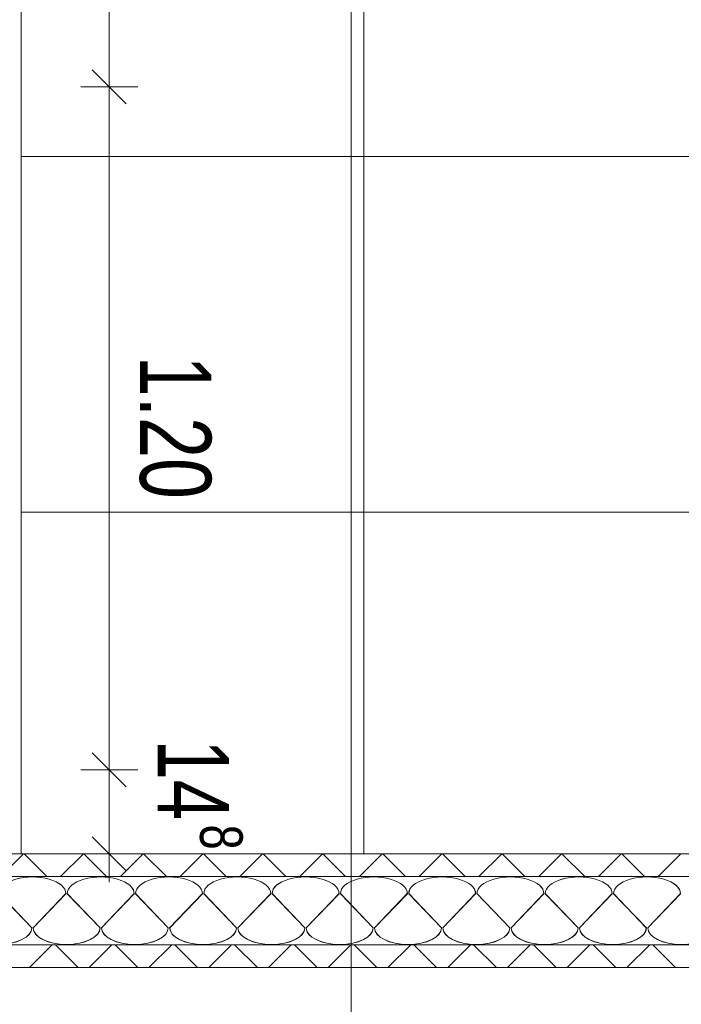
# Model space of a CAD drawing. Extents: x 229 to 926, y 37 to 878.
# Tile 38 of 201: x 491 to 514, y 96 to 131. Entities that reach past the tile are written whole.
import ezdxf
from ezdxf.lldxf.tags import DXFTag

# ---------------------------------------------------------------- set-up
doc = ezdxf.new("R2010")
doc.units = 0
doc.layers.get('0').update_dxf_attribs({"linetype": 'fein_strichliert', "lineweight": 13})
for name, color, linetype, lineweight in [('Axen', 7, 'Continuous', 25), ('Axen-A03CP9SWA9', 7, 'Continuous', 25), ('Deckenspiegel', 7, 'Continuous', 25), ('Fullfläche', 7, 'Continuous', 25), ('Fullfläche-A03CP9SXA9', 7, 'Continuous', 25), ('Maßlinien', 7, 'Continuous', 25), ('Maßlinien-A03CP9T3A9', 7, 'Continuous', 25), ('Treppen', 7, 'Continuous', 25), ('Treppen-A03CP9SZA9', 7, 'Continuous', 25), ('Wände', 7, 'Continuous', 25), ('Wände-A03CP9T2A9', 7, 'Continuous', 25)]:
    doc.layers.add(name, color=color, linetype=linetype, lineweight=lineweight)
doc.styles.get("Standard").update_dxf_attribs({"font": 'arial.ttf'})
tags = doc.linetypes.add('ALL_S25', pattern=[0.001, 0, -0.001]).pattern_tags.tags
tags[6:7] = [DXFTag(74, 4), DXFTag(75, 0), DXFTag(340, '0'), DXFTag(46, 1.0), DXFTag(50, 0.0), DXFTag(44, 0.0), DXFTag(45, 0.0)]
tags[4:5] = [DXFTag(74, 4), DXFTag(75, 0), DXFTag(340, '0'), DXFTag(46, 1.0), DXFTag(50, 0.0), DXFTag(44, 0.0), DXFTag(45, 0.0)]
tags = doc.linetypes.add('ALL_S25-A03CP9T4A9', pattern=[0.001, 0, -0.001]).pattern_tags.tags
tags[6:7] = [DXFTag(74, 4), DXFTag(75, 0), DXFTag(340, '0'), DXFTag(46, 1.0), DXFTag(50, 0.0), DXFTag(44, 0.0), DXFTag(45, 0.0)]
tags[4:5] = [DXFTag(74, 4), DXFTag(75, 0), DXFTag(340, '0'), DXFTag(46, 1.0), DXFTag(50, 0.0), DXFTag(44, 0.0), DXFTag(45, 0.0)]
tags = doc.linetypes.add('fein_strichliert', pattern=[4, 1, -2, 1]).pattern_tags.tags
tags[8:9] = [DXFTag(74, 4), DXFTag(75, 0), DXFTag(340, '0'), DXFTag(46, 0.0), DXFTag(50, 0.0), DXFTag(44, 0.0), DXFTag(45, 0.0)]
tags[6:7] = [DXFTag(74, 4), DXFTag(75, 0), DXFTag(340, '0'), DXFTag(46, 0.0), DXFTag(50, 0.0), DXFTag(44, 0.0), DXFTag(45, 0.0)]
tags[4:5] = [DXFTag(74, 4), DXFTag(75, 0), DXFTag(340, '0'), DXFTag(46, 0.0), DXFTag(50, 0.0), DXFTag(44, 0.0), DXFTag(45, 0.0)]
tags = doc.linetypes.add('PUNKT2_S9', pattern=[0.001, 0, -0.001]).pattern_tags.tags
tags[6:7] = [DXFTag(74, 4), DXFTag(75, 0), DXFTag(340, '0'), DXFTag(46, 1.0), DXFTag(50, 0.0), DXFTag(44, 0.0), DXFTag(45, 0.0)]
tags[4:5] = [DXFTag(74, 4), DXFTag(75, 0), DXFTag(340, '0'), DXFTag(46, 1.0), DXFTag(50, 0.0), DXFTag(44, 0.0), DXFTag(45, 0.0)]
tags = doc.linetypes.add('PUNKT2_S9-A03CP9T5A9', pattern=[0.001, 0, -0.001]).pattern_tags.tags
tags[6:7] = [DXFTag(74, 4), DXFTag(75, 0), DXFTag(340, '0'), DXFTag(46, 1.0), DXFTag(50, 0.0), DXFTag(44, 0.0), DXFTag(45, 0.0)]
tags[4:5] = [DXFTag(74, 4), DXFTag(75, 0), DXFTag(340, '0'), DXFTag(46, 1.0), DXFTag(50, 0.0), DXFTag(44, 0.0), DXFTag(45, 0.0)]

# ---------------------------------------------------------------- blocks, each defined once
blk = doc.blocks.new('Referenz-A03CP9SSA9', base_point=(255.728, 65.704))
at = {"layer": 'Axen', "color": 0, "linetype": 'ALL_S25', "lineweight": -2, "ltscale": 0.13}
for p, q in [((502.834, 66.032), (502.834, 801.546)), ((735.547, 97.346), (301.608, 97.346))]:
    blk.add_line(p, q, dxfattribs=at)
at = {"layer": 'Fullfläche', "color": 0, "lineweight": -2}
for p, q in [((491.325, 101.346), (490.526, 100.547)), ((491.343, 101.346), (492.142, 100.547)), ((493.425, 101.346), (492.626, 100.547)), ((493.443, 101.346), (494.242, 100.547)), ((495.525, 101.346), (494.726, 100.547)), ((495.543, 101.346), (496.342, 100.547)), ((497.625, 101.346), (496.826, 100.547)), ((497.643, 101.346), (498.442, 100.547)), ((499.725, 101.346), (498.926, 100.547)), ((499.743, 101.346), (500.542, 100.547)), ((501.825, 101.346), (501.026, 100.547)), ((501.843, 101.346), (502.642, 100.547)), ((503.925, 101.346), (503.126, 100.547)), ((503.943, 101.346), (504.742, 100.547)), ((506.025, 101.346), (505.226, 100.547)), ((506.043, 101.346), (506.842, 100.547)), ((508.125, 101.346), (507.326, 100.547)), ((508.143, 101.346), (508.942, 100.547)), ((510.225, 101.346), (509.426, 100.547)), ((510.243, 101.346), (511.042, 100.547)), ((512.325, 101.346), (511.526, 100.547)), ((512.343, 101.346), (513.142, 100.547)), ((514.425, 101.346), (513.626, 100.547)), ((490.458, 99.946), (491.61, 98.746)), ((491.658, 98.746), (492.81, 99.946)), ((492.858, 99.946), (494.01, 98.746)), ((494.058, 98.746), (495.21, 99.946)), ((495.258, 99.946), (496.41, 98.746)), ((496.458, 98.746), (497.61, 99.946)), ((497.658, 99.946), (498.81, 98.746)), ((498.858, 98.746), (500.01, 99.946)), ((500.058, 99.946), (501.21, 98.746)), ((501.258, 98.746), (502.41, 99.946)), ((502.458, 99.946), (503.61, 98.746)), ((503.658, 98.746), (504.81, 99.946)), ((504.858, 99.946), (506.01, 98.746)), ((506.058, 98.746), (507.21, 99.946)), ((507.258, 99.946), (508.41, 98.746)), ((508.458, 98.746), (509.61, 99.946)), ((509.658, 99.946), (510.81, 98.746)), ((510.858, 98.746), (512.01, 99.946)), ((512.058, 99.946), (513.21, 98.746)), ((513.258, 98.746), (514.41, 99.946)), ((491.53, 97.346), (492.329, 98.146)), ((493.239, 97.346), (492.44, 98.146)), ((493.63, 97.346), (494.429, 98.146)), ((495.339, 97.346), (494.54, 98.146)), ((495.73, 97.346), (496.529, 98.146)), ((497.439, 97.346), (496.64, 98.146)), ((497.83, 97.346), (498.629, 98.146)), ((499.539, 97.346), (498.74, 98.146)), ((499.93, 97.346), (500.729, 98.146)), ((501.639, 97.346), (500.84, 98.146)), ((502.03, 97.346), (502.829, 98.146)), ((503.739, 97.346), (502.94, 98.146)), ((504.129, 97.346), (504.929, 98.146)), ((505.839, 97.346), (505.04, 98.146)), ((506.229, 97.346), (507.029, 98.146)), ((507.939, 97.346), (507.14, 98.146)), ((508.329, 97.346), (509.129, 98.146)), ((510.039, 97.346), (509.24, 98.146)), ((510.429, 97.346), (511.229, 98.146)), ((512.139, 97.346), (511.34, 98.146)), ((512.529, 97.346), (513.329, 98.146)), ((514.239, 97.346), (513.44, 98.146))]:
    blk.add_line(p, q, dxfattribs=at)
for centre, start_param, end_param in [((491.634, 99.946), 0, 3.141593), ((494.034, 99.946), 0, 3.141593), ((496.434, 99.946), 0, 3.141593), ((498.834, 99.946), 0, 3.141593), ((501.234, 99.946), 0, 3.141593), ((503.634, 99.946), 0, 3.141593), ((506.034, 99.946), 0, 3.141593), ((508.434, 99.946), 0, 3.141593), ((510.834, 99.946), 0, 3.141593), ((513.234, 99.946), 0, 3.141593), ((490.434, 98.746), 4.712389, 6.283185), ((492.834, 98.746), 3.141593, 4.712389), ((492.834, 98.746), 4.712389, 6.283185), ((495.234, 98.746), 3.141593, 4.712389), ((495.234, 98.746), 4.712389, 6.283185), ((497.634, 98.746), 3.141593, 4.712389), ((497.634, 98.746), 4.712389, 6.283185), ((500.034, 98.746), 3.141593, 4.712389), ((500.034, 98.746), 4.712389, 6.283185), ((502.434, 98.746), 3.141593, 4.712389), ((502.434, 98.746), 4.712389, 6.283185), ((504.834, 98.746), 3.141593, 4.712389), ((504.834, 98.746), 4.712389, 6.283185), ((507.234, 98.746), 3.141593, 4.712389), ((507.234, 98.746), 4.712389, 6.283185), ((509.634, 98.746), 3.141593, 4.712389), ((509.634, 98.746), 4.712389, 6.283185), ((512.034, 98.746), 3.141593, 4.712389), ((512.034, 98.746), 4.712389, 6.283185), ((514.434, 98.746), 3.141593, 4.712389), ((514.434, 98.746), 4.712389, 6.283185)]:
    blk.add_ellipse(centre, major_axis=(1.176, 0), ratio=0.5, start_param=start_param, end_param=end_param, dxfattribs=at)
at = {"layer": 'Maßlinien', "color": 0, "lineweight": -2}
for p, q in [((494.334, 128.296), (494.334, 135.896)), ((494.934, 127.696), (493.734, 128.896)), ((494.334, 128.296), (493.334, 128.296)), ((494.334, 128.296), (495.334, 128.296)), ((494.334, 113.719), (494.334, 128.296)), ((494.334, 104.296), (494.334, 113.719)), ((494.934, 103.696), (493.734, 104.896)), ((494.334, 104.296), (493.334, 104.296)), ((494.334, 104.296), (495.334, 104.296)), ((494.334, 101.346), (494.334, 104.296)), ((494.934, 100.746), (493.734, 101.946)), ((494.334, 101.346), (493.334, 101.346)), ((494.334, 101.346), (495.334, 101.346)), ((494.334, 101.346), (494.334, 100.346))]:
    blk.add_line(p, q, dxfattribs=at)
at = {"layer": 'Treppen', "color": 0, "linetype": 'PUNKT2_S9', "lineweight": -2, "ltscale": 0.13}
blk.add_line((491.234, 101.346), (491.234, 134.096), dxfattribs=at)
at = {"layer": 'Wände', "color": 0, "lineweight": -2}
for p, q in [((552.834, 101.346), (382.434, 101.346)), ((552.834, 100.547), (382.434, 100.546)), ((556.034, 98.146), (382.433, 98.146)), ((381.634, 97.346), (552.834, 97.346))]:
    blk.add_line(p, q, dxfattribs=at)
at = {"layer": 'Maßlinien', "color": 0, "lineweight": -2, "attachment_point": 1, "rotation": 270}
for s, insert, char_height in [('{\\W0.74;\\fArial;1.20}', (497.916, 118.846), 2.5), ('{\\W0.73;\\fArial;14}', (498.541, 105.364), 2.5), ('{\\W0.76;\\fArial;8}', (499.024, 102.376), 1.5)]:
    blk.add_mtext(s, dxfattribs=dict(at, insert=insert, char_height=char_height))
blk = doc.blocks.new('Referenz-A03CP9T9A9', base_point=(255.728, 65.706))
at = {"layer": 'Axen-A03CP9SWA9', "color": 0, "linetype": 'ALL_S25-A03CP9T4A9', "lineweight": -2, "ltscale": 0.13}
for p, q in [((502.833, 66.032), (502.833, 801.546)), ((735.547, 97.348), (301.608, 97.348))]:
    blk.add_line(p, q, dxfattribs=at)
at = {"layer": 'Deckenspiegel', "color": 0, "lineweight": -2}
for p, q in [((491.233, 101.348), (491.233, 162.847)), ((503.284, 101.348), (503.283, 162.847)), ((491.233, 125.847), (552.833, 125.847)), ((491.233, 113.347), (552.833, 113.348)), ((552.834, 101.348), (491.233, 101.348))]:
    blk.add_line(p, q, dxfattribs=at)
at = {"layer": 'Fullfläche-A03CP9SXA9', "color": 0, "lineweight": -2}
for p, q in [((491.325, 101.348), (490.526, 100.548)), ((491.343, 101.348), (492.142, 100.548)), ((493.425, 101.348), (492.626, 100.548)), ((493.443, 101.348), (494.242, 100.548)), ((495.525, 101.348), (494.726, 100.548)), ((495.543, 101.348), (496.342, 100.548)), ((497.625, 101.348), (496.826, 100.548)), ((497.643, 101.348), (498.442, 100.548)), ((499.725, 101.348), (498.926, 100.548)), ((499.743, 101.348), (500.542, 100.548)), ((501.825, 101.348), (501.026, 100.548)), ((501.843, 101.348), (502.642, 100.548)), ((503.925, 101.348), (503.126, 100.548)), ((503.943, 101.348), (504.742, 100.548)), ((506.025, 101.348), (505.226, 100.548)), ((506.043, 101.348), (506.842, 100.548)), ((508.125, 101.348), (507.326, 100.548)), ((508.143, 101.348), (508.942, 100.548)), ((510.225, 101.348), (509.426, 100.548)), ((510.243, 101.348), (511.042, 100.548)), ((512.325, 101.348), (511.526, 100.548)), ((512.343, 101.348), (513.142, 100.548)), ((514.425, 101.348), (513.626, 100.548)), ((490.457, 99.948), (491.609, 98.748)), ((491.657, 98.748), (492.809, 99.948)), ((492.857, 99.948), (494.009, 98.748)), ((494.057, 98.748), (495.209, 99.948)), ((495.257, 99.948), (496.409, 98.748)), ((496.457, 98.748), (497.609, 99.948)), ((497.657, 99.948), (498.809, 98.748)), ((498.857, 98.748), (500.009, 99.948)), ((500.057, 99.948), (501.209, 98.748)), ((501.257, 98.748), (502.409, 99.948)), ((502.457, 99.948), (503.609, 98.748)), ((503.657, 98.748), (504.809, 99.948)), ((504.857, 99.948), (506.009, 98.748)), ((506.057, 98.748), (507.209, 99.948)), ((507.257, 99.948), (508.409, 98.748)), ((508.457, 98.748), (509.609, 99.948)), ((509.657, 99.948), (510.809, 98.748)), ((510.857, 98.748), (512.009, 99.948)), ((512.057, 99.948), (513.209, 98.748)), ((513.257, 98.748), (514.409, 99.948)), ((491.529, 97.348), (492.329, 98.148)), ((493.239, 97.348), (492.44, 98.148)), ((493.629, 97.348), (494.429, 98.148)), ((495.339, 97.348), (494.54, 98.148)), ((495.729, 97.348), (496.528, 98.148)), ((497.439, 97.348), (496.64, 98.148)), ((497.829, 97.348), (498.629, 98.148)), ((499.539, 97.348), (498.74, 98.148)), ((499.929, 97.348), (500.728, 98.148)), ((501.639, 97.348), (500.84, 98.148)), ((502.029, 97.348), (502.828, 98.148)), ((503.739, 97.348), (502.94, 98.148)), ((504.129, 97.348), (504.928, 98.148)), ((505.839, 97.348), (505.04, 98.148)), ((506.229, 97.348), (507.028, 98.148)), ((507.939, 97.348), (507.14, 98.148)), ((508.329, 97.348), (509.128, 98.148)), ((510.039, 97.348), (509.24, 98.148)), ((510.429, 97.348), (511.228, 98.148)), ((512.139, 97.348), (511.34, 98.148)), ((512.529, 97.348), (513.328, 98.148)), ((514.239, 97.348), (513.44, 98.148))]:
    blk.add_line(p, q, dxfattribs=at)
for centre, start_param, end_param in [((491.633, 99.948), 0, 3.141593), ((494.033, 99.948), 0, 3.141593), ((496.433, 99.948), 0, 3.141593), ((498.833, 99.948), 0, 3.141593), ((501.233, 99.948), 0, 3.141593), ((503.633, 99.948), 0, 3.141593), ((506.033, 99.948), 0, 3.141593), ((508.433, 99.948), 0, 3.141593), ((510.833, 99.948), 0, 3.141593), ((513.233, 99.948), 0, 3.141593), ((490.433, 98.748), 4.712389, 6.283185), ((492.833, 98.748), 3.141593, 4.712389), ((492.833, 98.748), 4.712389, 6.283185), ((495.233, 98.748), 3.141593, 4.712389), ((495.233, 98.748), 4.712389, 6.283185), ((497.633, 98.748), 3.141593, 4.712389), ((497.633, 98.748), 4.712389, 6.283185), ((500.033, 98.748), 3.141593, 4.712389), ((500.033, 98.748), 4.712389, 6.283185), ((502.433, 98.748), 3.141593, 4.712389), ((502.433, 98.748), 4.712389, 6.283185), ((504.833, 98.748), 3.141593, 4.712389), ((504.833, 98.748), 4.712389, 6.283185), ((507.233, 98.748), 3.141593, 4.712389), ((507.233, 98.748), 4.712389, 6.283185), ((509.633, 98.748), 3.141593, 4.712389), ((509.633, 98.748), 4.712389, 6.283185), ((512.033, 98.748), 3.141593, 4.712389), ((512.033, 98.748), 4.712389, 6.283185), ((514.433, 98.748), 3.141593, 4.712389), ((514.433, 98.748), 4.712389, 6.283185)]:
    blk.add_ellipse(centre, major_axis=(1.176, 0), ratio=0.5, start_param=start_param, end_param=end_param, dxfattribs=at)
at = {"layer": 'Maßlinien-A03CP9T3A9', "color": 0, "lineweight": -2}
for p, q in [((494.333, 128.298), (494.333, 135.897)), ((494.934, 127.697), (493.734, 128.898)), ((494.333, 128.298), (493.333, 128.298)), ((494.333, 128.298), (495.333, 128.298)), ((494.333, 113.72), (494.333, 128.298)), ((494.333, 104.298), (494.333, 113.72)), ((494.934, 103.698), (493.734, 104.898)), ((494.333, 104.298), (493.333, 104.298)), ((494.333, 104.298), (495.333, 104.298)), ((494.333, 101.348), (494.333, 104.298)), ((494.934, 100.748), (493.734, 101.948)), ((494.333, 101.348), (493.333, 101.348)), ((494.333, 101.348), (495.333, 101.348)), ((494.333, 101.348), (494.333, 100.348))]:
    blk.add_line(p, q, dxfattribs=at)
at = {"layer": 'Treppen-A03CP9SZA9', "color": 0, "linetype": 'PUNKT2_S9-A03CP9T5A9', "lineweight": -2, "ltscale": 0.13}
blk.add_line((491.233, 101.348), (491.233, 134.098), dxfattribs=at)
at = {"layer": 'Wände-A03CP9T2A9', "color": 0, "lineweight": -2}
for p, q in [((552.833, 101.348), (382.434, 101.348)), ((552.834, 100.548), (382.434, 100.548)), ((556.033, 98.148), (382.433, 98.148)), ((381.634, 97.348), (552.833, 97.348))]:
    blk.add_line(p, q, dxfattribs=at)
at = {"layer": 'Maßlinien-A03CP9T3A9', "color": 0, "lineweight": -2, "attachment_point": 1, "rotation": 270}
for s, insert, char_height in [('{\\W0.74;\\fArial;1.20}', (497.916, 118.848), 2.49999), ('{\\W0.73;\\fArial;14}', (498.541, 105.366), 2.49999), ('{\\W0.76;\\fArial;8}', (499.023, 102.377), 1.5)]:
    blk.add_mtext(s, dxfattribs=dict(at, insert=insert, char_height=char_height))

msp = doc.modelspace()

# ---------------------------------------------------------------- block references
at = {"color": 251, "lineweight": 13, "ltscale": 0.13, "true_color": 0x606060}
for name, p in [('Referenz-A03CP9SSA9', (255.728, 65.704)), ('Referenz-A03CP9T9A9', (255.728, 65.706))]:
    msp.add_blockref(name, p, dxfattribs=at)

doc.saveas('drawing.dxf')
